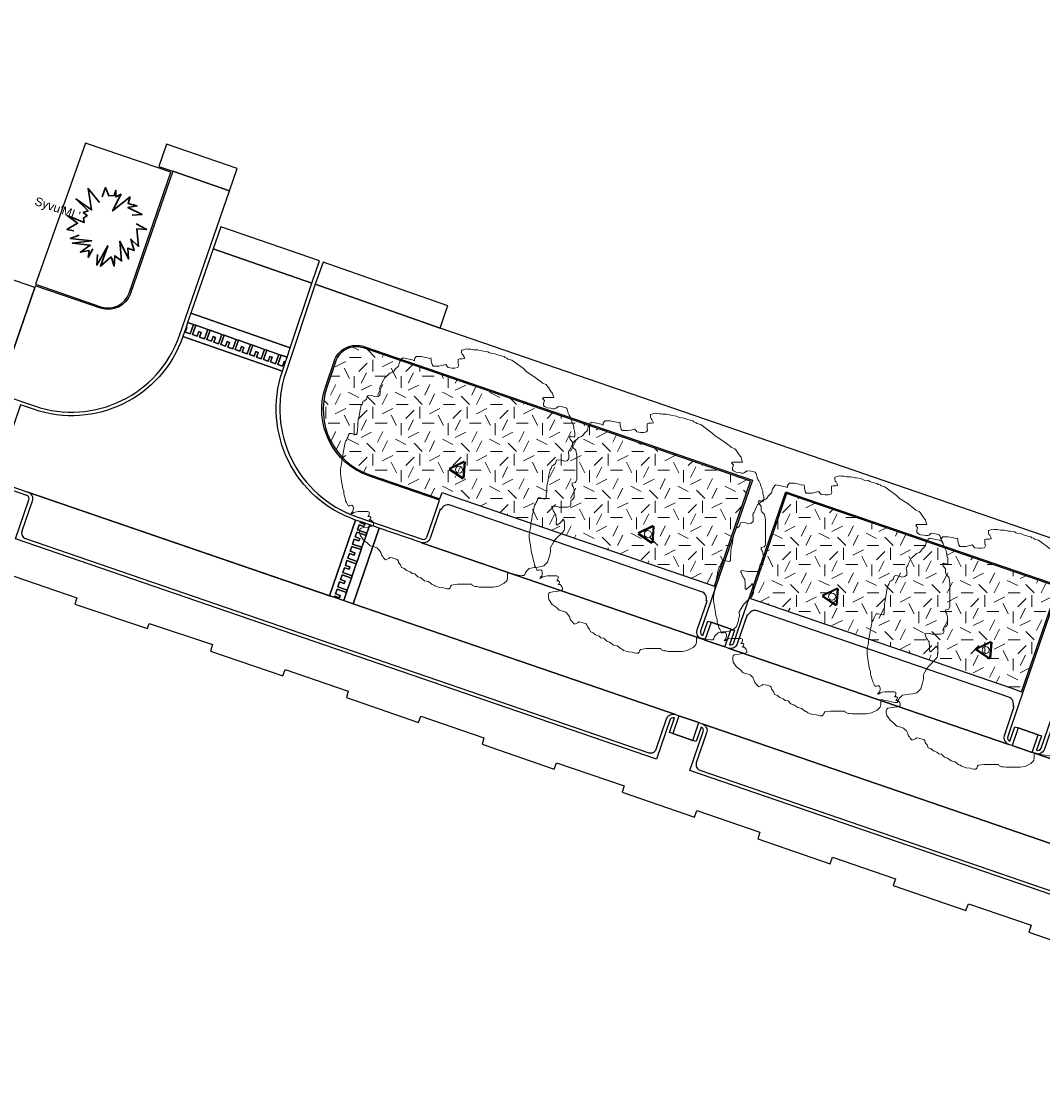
# Model space of a CAD drawing. Extents: x 131293 to 132236, y 397713 to 398701.
# Tile 18 of 63: x 131382 to 131425, y 398034 to 398078. Entities that reach past the tile are written whole.
import ezdxf
from ezdxf.enums import TextEntityAlignment as Align

# ---------------------------------------------------------------- set-up
doc = ezdxf.new("R2010")
doc.units = 0
for name, color, linetype, lineweight in [('B-boom @ 0.2', 7, 'Continuous', 18), ('N-GR-boombescherming @ 0.2', 2, 'Continuous', 25), ('N-GR-solitaire heester @ 0.2', 3, 'Continuous', 35), ('N-GR-solitaire heester soort', 3, 'Continuous', 35)]:
    doc.layers.add(name, color=color, linetype=linetype, lineweight=lineweight)
doc.layers.add('N-GR-open arcering gras', color=7, linetype='Continuous', lineweight=5, true_color=0x88bc76)
doc.layers.add('X-AL-contourlijnen', color=30, linetype='Continuous', plot=False)
doc.styles.add('CS Annotative', font='arial.ttf')
pattern_1 = [(0, (1e-11, 0), (2, 2), [0.5, -1.5]), (0, (1.1, 1.2), (2, 2), [0.5, -1.5]), (90, (0.2, 0.7), (-2, 2), [0.5, -1.5]), (90, (1, 1.4), (-2, 2), [0.5, -1.5]), (45, (0.4, 1.4), (0, 2), [0.5, -2.328427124]), (135, (1.1, 0), (-2, 0), [0.5, -2.328427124]), (26.5650512, (0.5, 0.6), (2, 8e-10), [0.5, -3.972135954]), (26.5650512, (1.4, 1.6), (2, 8e-10), [0.5, -3.972135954]), (63.43494882, (1.4, 0), (1e-10, 2), [0.5, -3.972135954]), (63.43494882, (0.5, 0.9), (1e-10, 2), [0.5, -3.972135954]), (63.43494882, (1.2, 0.4), (1e-10, 2), [0.5, -3.972135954]), (116.5650512, (1e-11, 1.1), (-8e-10, 2), [0.5, -3.972135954]), (153.43494882, (0.4, 0.3), (-2, 1e-10), [0.5, -3.972135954])]

# ---------------------------------------------------------------- blocks, each defined once
blk = doc.blocks.new('*U48')
blk.add_lwpolyline([(-21.81, 7.49), (-22.22, 7.5), (-22.84, 7.7), (-23.25, 7.7), (-23.45, 7.39), (-23.55, 7.09), (-23.76, 6.68), (-23.86, 6.37), (-24.07, 6.17), (-24.17, 5.76), (-24.27, 5.45), (-24.33, 5.09), (-24.38, 4.73), (-24.48, 4.32), (-24.58, 3.91), (-24.69, 3.09), (-24.79, 2.68), (-24.89, 2.27), (-24.9, 1.66), (-25, 1.04), (-25.1, 0.74), (-25.21, -0.08), (-25.21, -0.9), (-24.95, -2.44), (-24.7, -3.98), (-24.5, -4.59), (-24.45, -5), (-24.4, -5.41), (-24.19, -6.03), (-24.09, -6.64), (-23.89, -6.95), (-23.68, -7.36), (-23.58, -7.67), (-23.17, -7.67), (-22.76, -7.57), (-22.56, -7.77), (-22.45, -8.08), (-22.46, -8.49), (-22.56, -8.9), (-22.76, -9.1), (-22.97, -9.41), (-22.66, -9.31), (-22.35, -9.1), (-22.05, -9), (-21.43, -8.9), (-20.51, -8.9), (-20, -8.9), (-19.38, -8.9), (-19.07, -9.01), (-19.08, -9.42), (-19.18, -9.72), (-19.38, -9.93), (-18.97, -9.93), (-18.77, -10.13), (-18.87, -10.54), (-19.08, -10.75), (-18.67, -10.75), (-18.26, -11.16), (-18.16, -11.47), (-18.16, -11.88), (-18.77, -12.08), (-19.39, -12.18), (-20.21, -12.28), (-20.82, -12.39), (-21.03, -12.59), (-21.13, -12.9), (-21.13, -13.31), (-21.03, -13.92), (-20.32, -14.95), (-19.5, -15.56), (-18.88, -16.18), (-18.06, -16.39), (-17.45, -16.59), (-16.84, -17.21), (-16.63, -17.62), (-16.43, -18.23), (-16.22, -18.44), (-16.12, -18.59), (-16.02, -18.75), (-15.61, -19.16), (-14.89, -18.85), (-14.69, -18.65), (-14.23, -18.75), (-13.77, -18.85), (-13.15, -19.06), (-12.95, -19.27), (-12.85, -19.67), (-12.64, -19.98), (-12.44, -20.19), (-12.23, -20.8), (-11.62, -21.01), (-11.41, -21.21), (-11.11, -21.42), (-10.75, -21.57), (-10.39, -21.73), (-9.98, -22.04), (-9.37, -22.14), (-8.75, -22.76), (-8.14, -22.96), (-7.32, -23.58), (-6.5, -23.78), (-5.68, -24.4), (-5.37, -24.5), (-5.17, -24.71), (-4.15, -25.02), (-3.33, -25.12), (-2.92, -25.23), (-2.51, -25.33), (-2.1, -25.33), (-1.89, -25.12), (-1.79, -24.82), (-1.58, -24.51), (-0.35, -24.31), (2.72, -24.31), (2.82, -24.62), (3.44, -24.83), (3.85, -24.83), (4.26, -24.93), (7.33, -24.94), (8.36, -24.73), (9.59, -24.12), (10.2, -23.51), (10.31, -22.89), (10.31, -22.07), (10.51, -21.87), (11.13, -22.08), (11.74, -22.18), (12.56, -22.39), (13.38, -22.49), (13.79, -22.49), (13.99, -22.29), (14.1, -21.88), (14.3, -21.57), (14.92, -20.96), (15.94, -20.8), (16.35, -20.75), (17.17, -20.65), (17.99, -20.45), (18.82, -19.63), (19.23, -18.4), (19.33, -17.79), (19.43, -17.38), (19.44, -16.97), (19.33, -16.66), (20.05, -15.43), (20.46, -14.82), (22.11, -13.18), (22.31, -12.87), (22.41, -12.57), (22.42, -11.24), (22.32, -10.83), (22.11, -10.52), (21.91, -10.83), (21.39, -11.34), (21.08, -11.54), (20.88, -11.75), (20.67, -11.54), (20.68, -10.31), (20.58, -10), (20.58, -9.59), (20.37, -9.39), (20.27, -9.08), (20.06, -8.87), (19.86, -8.26), (19.66, -7.85), (19.96, -7.75), (20.78, -7.85), (21.19, -7.95), (23.04, -7.96), (23.65, -7.75), (23.76, -7.45), (23.76, -7.04), (23.76, -6.52), (24.07, -6.42), (24.27, -6.22), (24.48, -5.91), (24.48, -4.27), (24.28, -3.55), (24.07, -3.25), (24.07, -2.84), (24.69, -2.74), (24.89, -2.43), (25, -2.12), (25.01, 3), (24.8, 4.13), (24.19, 4.75), (24.09, 5.05), (24.09, 5.87), (23.78, 6.28), (23.58, 6.49), (23.47, 6.9), (23.68, 7.1), (24.4, 6.9), (24.6, 7.1), (24.6, 7.92), (24.55, 8.13), (24.5, 8.33), (24.4, 8.64), (24.4, 9.05), (24.3, 9.36), (24.2, 9.76), (23.99, 10.18), (23.89, 10.59), (23.69, 11), (23.59, 11.3), (23.38, 11.61), (23.18, 12.02), (22.97, 12.84), (22.77, 13.15), (21.95, 13.36), (21.03, 13.46), (20.62, 13.05), (20.31, 12.95), (19.9, 12.95), (19.49, 13.05), (18.77, 13.16), (18.47, 13.26), (18.16, 13.46), (17.96, 13.67), (17.96, 14.08), (18.16, 14.69), (17.75, 15.11), (17.96, 15.31), (20.11, 15.31), (19.91, 15.92), (19.8, 16.33), (19.6, 16.54), (18.99, 17.46), (18.68, 17.87), (18.48, 18.08), (17.76, 18.38), (17.55, 18.59), (15.92, 19.82), (14.28, 20.85), (13.67, 21.47), (11.21, 23.31), (10.39, 23.52), (10.19, 23.73), (9.78, 23.83), (9.57, 24.04), (9.16, 24.14), (8.75, 24.24), (8.45, 24.34), (8.04, 24.45), (7.63, 24.65), (6.81, 24.76), (6.5, 24.86), (6.09, 25.07), (5.17, 25.22), (4.86, 25.27), (3.94, 25.48), (3.53, 25.48), (3.12, 25.48), (2.81, 25.53), (2.5, 25.58), (1.89, 25.59), (1.58, 25.69), (1.28, 25.59), (0.87, 25.48), (0.56, 25.38), (0.56, 24.87), (0.66, 24.56), (0.86, 24.36), (1.07, 23.95), (1.17, 23.64), (0.76, 23.54), (0.45, 23.54), (0.15, 23.54), (-0.16, 23.44), (-0.16, 22.52), (-0.06, 22.11), (-0.27, 21.7), (-0.88, 21.6), (-1.5, 21.6), (-2.32, 21.7), (-2.52, 21.91), (-2.83, 22.32), (-3.65, 22.11), (-4.26, 22.01), (-5.49, 22.01), (-5.7, 22.32), (-5.9, 23.04), (-5.9, 23.45), (-6, 23.76), (-6.31, 23.65), (-6.67, 23.76), (-7.03, 23.86), (-8.05, 24.07), (-9.08, 24.07), (-9.28, 23.87), (-9.49, 23.56), (-9.49, 23.15), (-9.9, 23.35), (-10.92, 23.56), (-11.95, 23.77), (-12.25, 23.56), (-12.46, 23.15), (-12.66, 22.85), (-12.87, 22.03), (-13.49, 21.41), (-13.79, 21), (-14.1, 20.7), (-14.72, 20.49), (-15.13, 20.08), (-15.44, 19.88), (-15.64, 19.68), (-15.85, 19.47), (-16.05, 19.06), (-16.46, 18.24), (-16.57, 17.93), (-16.77, 17.63), (-16.88, 17.32), (-16.77, 16.81), (-16.77, 15.99), (-17.19, 15.58), (-17.8, 15.48), (-18.31, 15.68), (-19.13, 15.79), (-19.44, 15.69), (-19.65, 14.97), (-20.06, 14.66), (-20.36, 14.56), (-20.57, 13.95), (-20.78, 13.64), (-20.98, 12.82), (-21.09, 12.21), (-21.19, 11.39), (-21.4, 10.57), (-21.5, 9.75), (-21.5, 9.13), (-21.6, 8.52), (-21.61, 7.7), (-21.81, 7.49)])
at = {"lineweight": 18}
blk.add_circle((0, 0), 0.75, dxfattribs=at)
blk = doc.blocks.new('*U83')
blk.add_lwpolyline([(-21.81, 7.49), (-22.22, 7.5), (-22.84, 7.7), (-23.25, 7.7), (-23.45, 7.39), (-23.55, 7.09), (-23.76, 6.68), (-23.86, 6.37), (-24.07, 6.17), (-24.17, 5.76), (-24.27, 5.45), (-24.33, 5.09), (-24.38, 4.73), (-24.48, 4.32), (-24.58, 3.91), (-24.69, 3.09), (-24.79, 2.68), (-24.89, 2.27), (-24.9, 1.66), (-25, 1.04), (-25.1, 0.74), (-25.21, -0.08), (-25.21, -0.9), (-24.95, -2.44), (-24.7, -3.98), (-24.5, -4.59), (-24.45, -5), (-24.4, -5.41), (-24.19, -6.03), (-24.09, -6.64), (-23.89, -6.95), (-23.68, -7.36), (-23.58, -7.67), (-23.17, -7.67), (-22.76, -7.57), (-22.56, -7.77), (-22.45, -8.08), (-22.46, -8.49), (-22.56, -8.9), (-22.76, -9.1), (-22.97, -9.41), (-22.66, -9.31), (-22.35, -9.1), (-22.05, -9), (-21.43, -8.9), (-20.51, -8.9), (-20, -8.9), (-19.38, -8.9), (-19.07, -9.01), (-19.08, -9.42), (-19.18, -9.72), (-19.38, -9.93), (-18.97, -9.93), (-18.77, -10.13), (-18.87, -10.54), (-19.08, -10.75), (-18.67, -10.75), (-18.26, -11.16), (-18.16, -11.47), (-18.16, -11.88), (-18.77, -12.08), (-19.39, -12.18), (-20.21, -12.28), (-20.82, -12.39), (-21.03, -12.59), (-21.13, -12.9), (-21.13, -13.31), (-21.03, -13.92), (-20.32, -14.95), (-19.5, -15.56), (-18.88, -16.18), (-18.06, -16.39), (-17.45, -16.59), (-16.84, -17.21), (-16.63, -17.62), (-16.43, -18.23), (-16.22, -18.44), (-16.12, -18.59), (-16.02, -18.75), (-15.61, -19.16), (-14.89, -18.85), (-14.69, -18.65), (-14.23, -18.75), (-13.77, -18.85), (-13.15, -19.06), (-12.95, -19.27), (-12.85, -19.67), (-12.64, -19.98), (-12.44, -20.19), (-12.23, -20.8), (-11.62, -21.01), (-11.41, -21.21), (-11.11, -21.42), (-10.75, -21.57), (-10.39, -21.73), (-9.98, -22.04), (-9.37, -22.14), (-8.75, -22.76), (-8.14, -22.96), (-7.32, -23.58), (-6.5, -23.78), (-5.68, -24.4), (-5.37, -24.5), (-5.17, -24.71), (-4.15, -25.02), (-3.33, -25.12), (-2.92, -25.23), (-2.51, -25.33), (-2.1, -25.33), (-1.89, -25.12), (-1.79, -24.82), (-1.58, -24.51), (-0.35, -24.31), (2.72, -24.31), (2.82, -24.62), (3.44, -24.83), (3.85, -24.83), (4.26, -24.93), (7.33, -24.94), (8.36, -24.73), (9.59, -24.12), (10.2, -23.51), (10.31, -22.89), (10.31, -22.07), (10.51, -21.87), (11.13, -22.08), (11.74, -22.18), (12.56, -22.39), (13.38, -22.49), (13.79, -22.49), (13.99, -22.29), (14.1, -21.88), (14.3, -21.57), (14.92, -20.96), (15.94, -20.8), (16.35, -20.75), (17.17, -20.65), (17.99, -20.45), (18.82, -19.63), (19.23, -18.4), (19.33, -17.79), (19.43, -17.38), (19.44, -16.97), (19.33, -16.66), (20.05, -15.43), (20.46, -14.82), (22.11, -13.18), (22.31, -12.87), (22.41, -12.57), (22.42, -11.24), (22.32, -10.83), (22.11, -10.52), (21.91, -10.83), (21.39, -11.34), (21.08, -11.54), (20.88, -11.75), (20.67, -11.54), (20.68, -10.31), (20.58, -10), (20.58, -9.59), (20.37, -9.39), (20.27, -9.08), (20.06, -8.87), (19.86, -8.26), (19.66, -7.85), (19.96, -7.75), (20.78, -7.85), (21.19, -7.95), (23.04, -7.96), (23.65, -7.75), (23.76, -7.45), (23.76, -7.04), (23.76, -6.52), (24.07, -6.42), (24.27, -6.22), (24.48, -5.91), (24.48, -4.27), (24.28, -3.55), (24.07, -3.25), (24.07, -2.84), (24.69, -2.74), (24.89, -2.43), (25, -2.12), (25.01, 3), (24.8, 4.13), (24.19, 4.75), (24.09, 5.05), (24.09, 5.87), (23.78, 6.28), (23.58, 6.49), (23.47, 6.9), (23.68, 7.1), (24.4, 6.9), (24.6, 7.1), (24.6, 7.92), (24.55, 8.13), (24.5, 8.33), (24.4, 8.64), (24.4, 9.05), (24.3, 9.36), (24.2, 9.76), (23.99, 10.18), (23.89, 10.59), (23.69, 11), (23.59, 11.3), (23.38, 11.61), (23.18, 12.02), (22.97, 12.84), (22.77, 13.15), (21.95, 13.36), (21.03, 13.46), (20.62, 13.05), (20.31, 12.95), (19.9, 12.95), (19.49, 13.05), (18.77, 13.16), (18.47, 13.26), (18.16, 13.46), (17.96, 13.67), (17.96, 14.08), (18.16, 14.69), (17.75, 15.11), (17.96, 15.31), (20.11, 15.31), (19.91, 15.92), (19.8, 16.33), (19.6, 16.54), (18.99, 17.46), (18.68, 17.87), (18.48, 18.08), (17.76, 18.38), (17.55, 18.59), (15.92, 19.82), (14.28, 20.85), (13.67, 21.47), (11.21, 23.31), (10.39, 23.52), (10.19, 23.73), (9.78, 23.83), (9.57, 24.04), (9.16, 24.14), (8.75, 24.24), (8.45, 24.34), (8.04, 24.45), (7.63, 24.65), (6.81, 24.76), (6.5, 24.86), (6.09, 25.07), (5.17, 25.22), (4.86, 25.27), (3.94, 25.48), (3.53, 25.48), (3.12, 25.48), (2.81, 25.53), (2.5, 25.58), (1.89, 25.59), (1.58, 25.69), (1.28, 25.59), (0.87, 25.48), (0.56, 25.38), (0.56, 24.87), (0.66, 24.56), (0.86, 24.36), (1.07, 23.95), (1.17, 23.64), (0.76, 23.54), (0.45, 23.54), (0.15, 23.54), (-0.16, 23.44), (-0.16, 22.52), (-0.06, 22.11), (-0.27, 21.7), (-0.88, 21.6), (-1.5, 21.6), (-2.32, 21.7), (-2.52, 21.91), (-2.83, 22.32), (-3.65, 22.11), (-4.26, 22.01), (-5.49, 22.01), (-5.7, 22.32), (-5.9, 23.04), (-5.9, 23.45), (-6, 23.76), (-6.31, 23.65), (-6.67, 23.76), (-7.03, 23.86), (-8.05, 24.07), (-9.08, 24.07), (-9.28, 23.87), (-9.49, 23.56), (-9.49, 23.15), (-9.9, 23.35), (-10.92, 23.56), (-11.95, 23.77), (-12.25, 23.56), (-12.46, 23.15), (-12.66, 22.85), (-12.87, 22.03), (-13.49, 21.41), (-13.79, 21), (-14.1, 20.7), (-14.72, 20.49), (-15.13, 20.08), (-15.44, 19.88), (-15.64, 19.68), (-15.85, 19.47), (-16.05, 19.06), (-16.46, 18.24), (-16.57, 17.93), (-16.77, 17.63), (-16.88, 17.32), (-16.77, 16.81), (-16.77, 15.99), (-17.19, 15.58), (-17.8, 15.48), (-18.31, 15.68), (-19.13, 15.79), (-19.44, 15.69), (-19.65, 14.97), (-20.06, 14.66), (-20.36, 14.56), (-20.57, 13.95), (-20.78, 13.64), (-20.98, 12.82), (-21.09, 12.21), (-21.19, 11.39), (-21.4, 10.57), (-21.5, 9.75), (-21.5, 9.13), (-21.6, 8.52), (-21.61, 7.7), (-21.81, 7.49)])
at = {"lineweight": 18}
blk.add_circle((0, 0), 0.75, dxfattribs=at)
blk = doc.blocks.new('*U84')
blk.add_lwpolyline([(-21.81, 7.49), (-22.22, 7.5), (-22.84, 7.7), (-23.25, 7.7), (-23.45, 7.39), (-23.55, 7.09), (-23.76, 6.68), (-23.86, 6.37), (-24.07, 6.17), (-24.17, 5.76), (-24.27, 5.45), (-24.33, 5.09), (-24.38, 4.73), (-24.48, 4.32), (-24.58, 3.91), (-24.69, 3.09), (-24.79, 2.68), (-24.89, 2.27), (-24.9, 1.66), (-25, 1.04), (-25.1, 0.74), (-25.21, -0.08), (-25.21, -0.9), (-24.95, -2.44), (-24.7, -3.98), (-24.5, -4.59), (-24.45, -5), (-24.4, -5.41), (-24.19, -6.03), (-24.09, -6.64), (-23.89, -6.95), (-23.68, -7.36), (-23.58, -7.67), (-23.17, -7.67), (-22.76, -7.57), (-22.56, -7.77), (-22.45, -8.08), (-22.46, -8.49), (-22.56, -8.9), (-22.76, -9.1), (-22.97, -9.41), (-22.66, -9.31), (-22.35, -9.1), (-22.05, -9), (-21.43, -8.9), (-20.51, -8.9), (-20, -8.9), (-19.38, -8.9), (-19.07, -9.01), (-19.08, -9.42), (-19.18, -9.72), (-19.38, -9.93), (-18.97, -9.93), (-18.77, -10.13), (-18.87, -10.54), (-19.08, -10.75), (-18.67, -10.75), (-18.26, -11.16), (-18.16, -11.47), (-18.16, -11.88), (-18.77, -12.08), (-19.39, -12.18), (-20.21, -12.28), (-20.82, -12.39), (-21.03, -12.59), (-21.13, -12.9), (-21.13, -13.31), (-21.03, -13.92), (-20.32, -14.95), (-19.5, -15.56), (-18.88, -16.18), (-18.06, -16.39), (-17.45, -16.59), (-16.84, -17.21), (-16.63, -17.62), (-16.43, -18.23), (-16.22, -18.44), (-16.12, -18.59), (-16.02, -18.75), (-15.61, -19.16), (-14.89, -18.85), (-14.69, -18.65), (-14.23, -18.75), (-13.77, -18.85), (-13.15, -19.06), (-12.95, -19.27), (-12.85, -19.67), (-12.64, -19.98), (-12.44, -20.19), (-12.23, -20.8), (-11.62, -21.01), (-11.41, -21.21), (-11.11, -21.42), (-10.75, -21.57), (-10.39, -21.73), (-9.98, -22.04), (-9.37, -22.14), (-8.75, -22.76), (-8.14, -22.96), (-7.32, -23.58), (-6.5, -23.78), (-5.68, -24.4), (-5.37, -24.5), (-5.17, -24.71), (-4.15, -25.02), (-3.33, -25.12), (-2.92, -25.23), (-2.51, -25.33), (-2.1, -25.33), (-1.89, -25.12), (-1.79, -24.82), (-1.58, -24.51), (-0.35, -24.31), (2.72, -24.31), (2.82, -24.62), (3.44, -24.83), (3.85, -24.83), (4.26, -24.93), (7.33, -24.94), (8.36, -24.73), (9.59, -24.12), (10.2, -23.51), (10.31, -22.89), (10.31, -22.07), (10.51, -21.87), (11.13, -22.08), (11.74, -22.18), (12.56, -22.39), (13.38, -22.49), (13.79, -22.49), (13.99, -22.29), (14.1, -21.88), (14.3, -21.57), (14.92, -20.96), (15.94, -20.8), (16.35, -20.75), (17.17, -20.65), (17.99, -20.45), (18.82, -19.63), (19.23, -18.4), (19.33, -17.79), (19.43, -17.38), (19.44, -16.97), (19.33, -16.66), (20.05, -15.43), (20.46, -14.82), (22.11, -13.18), (22.31, -12.87), (22.41, -12.57), (22.42, -11.24), (22.32, -10.83), (22.11, -10.52), (21.91, -10.83), (21.39, -11.34), (21.08, -11.54), (20.88, -11.75), (20.67, -11.54), (20.68, -10.31), (20.58, -10), (20.58, -9.59), (20.37, -9.39), (20.27, -9.08), (20.06, -8.87), (19.86, -8.26), (19.66, -7.85), (19.96, -7.75), (20.78, -7.85), (21.19, -7.95), (23.04, -7.96), (23.65, -7.75), (23.76, -7.45), (23.76, -7.04), (23.76, -6.52), (24.07, -6.42), (24.27, -6.22), (24.48, -5.91), (24.48, -4.27), (24.28, -3.55), (24.07, -3.25), (24.07, -2.84), (24.69, -2.74), (24.89, -2.43), (25, -2.12), (25.01, 3), (24.8, 4.13), (24.19, 4.75), (24.09, 5.05), (24.09, 5.87), (23.78, 6.28), (23.58, 6.49), (23.47, 6.9), (23.68, 7.1), (24.4, 6.9), (24.6, 7.1), (24.6, 7.92), (24.55, 8.13), (24.5, 8.33), (24.4, 8.64), (24.4, 9.05), (24.3, 9.36), (24.2, 9.76), (23.99, 10.18), (23.89, 10.59), (23.69, 11), (23.59, 11.3), (23.38, 11.61), (23.18, 12.02), (22.97, 12.84), (22.77, 13.15), (21.95, 13.36), (21.03, 13.46), (20.62, 13.05), (20.31, 12.95), (19.9, 12.95), (19.49, 13.05), (18.77, 13.16), (18.47, 13.26), (18.16, 13.46), (17.96, 13.67), (17.96, 14.08), (18.16, 14.69), (17.75, 15.11), (17.96, 15.31), (20.11, 15.31), (19.91, 15.92), (19.8, 16.33), (19.6, 16.54), (18.99, 17.46), (18.68, 17.87), (18.48, 18.08), (17.76, 18.38), (17.55, 18.59), (15.92, 19.82), (14.28, 20.85), (13.67, 21.47), (11.21, 23.31), (10.39, 23.52), (10.19, 23.73), (9.78, 23.83), (9.57, 24.04), (9.16, 24.14), (8.75, 24.24), (8.45, 24.34), (8.04, 24.45), (7.63, 24.65), (6.81, 24.76), (6.5, 24.86), (6.09, 25.07), (5.17, 25.22), (4.86, 25.27), (3.94, 25.48), (3.53, 25.48), (3.12, 25.48), (2.81, 25.53), (2.5, 25.58), (1.89, 25.59), (1.58, 25.69), (1.28, 25.59), (0.87, 25.48), (0.56, 25.38), (0.56, 24.87), (0.66, 24.56), (0.86, 24.36), (1.07, 23.95), (1.17, 23.64), (0.76, 23.54), (0.45, 23.54), (0.15, 23.54), (-0.16, 23.44), (-0.16, 22.52), (-0.06, 22.11), (-0.27, 21.7), (-0.88, 21.6), (-1.5, 21.6), (-2.32, 21.7), (-2.52, 21.91), (-2.83, 22.32), (-3.65, 22.11), (-4.26, 22.01), (-5.49, 22.01), (-5.7, 22.32), (-5.9, 23.04), (-5.9, 23.45), (-6, 23.76), (-6.31, 23.65), (-6.67, 23.76), (-7.03, 23.86), (-8.05, 24.07), (-9.08, 24.07), (-9.28, 23.87), (-9.49, 23.56), (-9.49, 23.15), (-9.9, 23.35), (-10.92, 23.56), (-11.95, 23.77), (-12.25, 23.56), (-12.46, 23.15), (-12.66, 22.85), (-12.87, 22.03), (-13.49, 21.41), (-13.79, 21), (-14.1, 20.7), (-14.72, 20.49), (-15.13, 20.08), (-15.44, 19.88), (-15.64, 19.68), (-15.85, 19.47), (-16.05, 19.06), (-16.46, 18.24), (-16.57, 17.93), (-16.77, 17.63), (-16.88, 17.32), (-16.77, 16.81), (-16.77, 15.99), (-17.19, 15.58), (-17.8, 15.48), (-18.31, 15.68), (-19.13, 15.79), (-19.44, 15.69), (-19.65, 14.97), (-20.06, 14.66), (-20.36, 14.56), (-20.57, 13.95), (-20.78, 13.64), (-20.98, 12.82), (-21.09, 12.21), (-21.19, 11.39), (-21.4, 10.57), (-21.5, 9.75), (-21.5, 9.13), (-21.6, 8.52), (-21.61, 7.7), (-21.81, 7.49)])
at = {"lineweight": 18}
blk.add_circle((0, 0), 0.75, dxfattribs=at)
blk = doc.blocks.new('*U85')
blk.add_lwpolyline([(-21.81, 7.49), (-22.22, 7.5), (-22.84, 7.7), (-23.25, 7.7), (-23.45, 7.39), (-23.55, 7.09), (-23.76, 6.68), (-23.86, 6.37), (-24.07, 6.17), (-24.17, 5.76), (-24.27, 5.45), (-24.33, 5.09), (-24.38, 4.73), (-24.48, 4.32), (-24.58, 3.91), (-24.69, 3.09), (-24.79, 2.68), (-24.89, 2.27), (-24.9, 1.66), (-25, 1.04), (-25.1, 0.74), (-25.21, -0.08), (-25.21, -0.9), (-24.95, -2.44), (-24.7, -3.98), (-24.5, -4.59), (-24.45, -5), (-24.4, -5.41), (-24.19, -6.03), (-24.09, -6.64), (-23.89, -6.95), (-23.68, -7.36), (-23.58, -7.67), (-23.17, -7.67), (-22.76, -7.57), (-22.56, -7.77), (-22.45, -8.08), (-22.46, -8.49), (-22.56, -8.9), (-22.76, -9.1), (-22.97, -9.41), (-22.66, -9.31), (-22.35, -9.1), (-22.05, -9), (-21.43, -8.9), (-20.51, -8.9), (-20, -8.9), (-19.38, -8.9), (-19.07, -9.01), (-19.08, -9.42), (-19.18, -9.72), (-19.38, -9.93), (-18.97, -9.93), (-18.77, -10.13), (-18.87, -10.54), (-19.08, -10.75), (-18.67, -10.75), (-18.26, -11.16), (-18.16, -11.47), (-18.16, -11.88), (-18.77, -12.08), (-19.39, -12.18), (-20.21, -12.28), (-20.82, -12.39), (-21.03, -12.59), (-21.13, -12.9), (-21.13, -13.31), (-21.03, -13.92), (-20.32, -14.95), (-19.5, -15.56), (-18.88, -16.18), (-18.06, -16.39), (-17.45, -16.59), (-16.84, -17.21), (-16.63, -17.62), (-16.43, -18.23), (-16.22, -18.44), (-16.12, -18.59), (-16.02, -18.75), (-15.61, -19.16), (-14.89, -18.85), (-14.69, -18.65), (-14.23, -18.75), (-13.77, -18.85), (-13.15, -19.06), (-12.95, -19.27), (-12.85, -19.67), (-12.64, -19.98), (-12.44, -20.19), (-12.23, -20.8), (-11.62, -21.01), (-11.41, -21.21), (-11.11, -21.42), (-10.75, -21.57), (-10.39, -21.73), (-9.98, -22.04), (-9.37, -22.14), (-8.75, -22.76), (-8.14, -22.96), (-7.32, -23.58), (-6.5, -23.78), (-5.68, -24.4), (-5.37, -24.5), (-5.17, -24.71), (-4.15, -25.02), (-3.33, -25.12), (-2.92, -25.23), (-2.51, -25.33), (-2.1, -25.33), (-1.89, -25.12), (-1.79, -24.82), (-1.58, -24.51), (-0.35, -24.31), (2.72, -24.31), (2.82, -24.62), (3.44, -24.83), (3.85, -24.83), (4.26, -24.93), (7.33, -24.94), (8.36, -24.73), (9.59, -24.12), (10.2, -23.51), (10.31, -22.89), (10.31, -22.07), (10.51, -21.87), (11.13, -22.08), (11.74, -22.18), (12.56, -22.39), (13.38, -22.49), (13.79, -22.49), (13.99, -22.29), (14.1, -21.88), (14.3, -21.57), (14.92, -20.96), (15.94, -20.8), (16.35, -20.75), (17.17, -20.65), (17.99, -20.45), (18.82, -19.63), (19.23, -18.4), (19.33, -17.79), (19.43, -17.38), (19.44, -16.97), (19.33, -16.66), (20.05, -15.43), (20.46, -14.82), (22.11, -13.18), (22.31, -12.87), (22.41, -12.57), (22.42, -11.24), (22.32, -10.83), (22.11, -10.52), (21.91, -10.83), (21.39, -11.34), (21.08, -11.54), (20.88, -11.75), (20.67, -11.54), (20.68, -10.31), (20.58, -10), (20.58, -9.59), (20.37, -9.39), (20.27, -9.08), (20.06, -8.87), (19.86, -8.26), (19.66, -7.85), (19.96, -7.75), (20.78, -7.85), (21.19, -7.95), (23.04, -7.96), (23.65, -7.75), (23.76, -7.45), (23.76, -7.04), (23.76, -6.52), (24.07, -6.42), (24.27, -6.22), (24.48, -5.91), (24.48, -4.27), (24.28, -3.55), (24.07, -3.25), (24.07, -2.84), (24.69, -2.74), (24.89, -2.43), (25, -2.12), (25.01, 3), (24.8, 4.13), (24.19, 4.75), (24.09, 5.05), (24.09, 5.87), (23.78, 6.28), (23.58, 6.49), (23.47, 6.9), (23.68, 7.1), (24.4, 6.9), (24.6, 7.1), (24.6, 7.92), (24.55, 8.13), (24.5, 8.33), (24.4, 8.64), (24.4, 9.05), (24.3, 9.36), (24.2, 9.76), (23.99, 10.18), (23.89, 10.59), (23.69, 11), (23.59, 11.3), (23.38, 11.61), (23.18, 12.02), (22.97, 12.84), (22.77, 13.15), (21.95, 13.36), (21.03, 13.46), (20.62, 13.05), (20.31, 12.95), (19.9, 12.95), (19.49, 13.05), (18.77, 13.16), (18.47, 13.26), (18.16, 13.46), (17.96, 13.67), (17.96, 14.08), (18.16, 14.69), (17.75, 15.11), (17.96, 15.31), (20.11, 15.31), (19.91, 15.92), (19.8, 16.33), (19.6, 16.54), (18.99, 17.46), (18.68, 17.87), (18.48, 18.08), (17.76, 18.38), (17.55, 18.59), (15.92, 19.82), (14.28, 20.85), (13.67, 21.47), (11.21, 23.31), (10.39, 23.52), (10.19, 23.73), (9.78, 23.83), (9.57, 24.04), (9.16, 24.14), (8.75, 24.24), (8.45, 24.34), (8.04, 24.45), (7.63, 24.65), (6.81, 24.76), (6.5, 24.86), (6.09, 25.07), (5.17, 25.22), (4.86, 25.27), (3.94, 25.48), (3.53, 25.48), (3.12, 25.48), (2.81, 25.53), (2.5, 25.58), (1.89, 25.59), (1.58, 25.69), (1.28, 25.59), (0.87, 25.48), (0.56, 25.38), (0.56, 24.87), (0.66, 24.56), (0.86, 24.36), (1.07, 23.95), (1.17, 23.64), (0.76, 23.54), (0.45, 23.54), (0.15, 23.54), (-0.16, 23.44), (-0.16, 22.52), (-0.06, 22.11), (-0.27, 21.7), (-0.88, 21.6), (-1.5, 21.6), (-2.32, 21.7), (-2.52, 21.91), (-2.83, 22.32), (-3.65, 22.11), (-4.26, 22.01), (-5.49, 22.01), (-5.7, 22.32), (-5.9, 23.04), (-5.9, 23.45), (-6, 23.76), (-6.31, 23.65), (-6.67, 23.76), (-7.03, 23.86), (-8.05, 24.07), (-9.08, 24.07), (-9.28, 23.87), (-9.49, 23.56), (-9.49, 23.15), (-9.9, 23.35), (-10.92, 23.56), (-11.95, 23.77), (-12.25, 23.56), (-12.46, 23.15), (-12.66, 22.85), (-12.87, 22.03), (-13.49, 21.41), (-13.79, 21), (-14.1, 20.7), (-14.72, 20.49), (-15.13, 20.08), (-15.44, 19.88), (-15.64, 19.68), (-15.85, 19.47), (-16.05, 19.06), (-16.46, 18.24), (-16.57, 17.93), (-16.77, 17.63), (-16.88, 17.32), (-16.77, 16.81), (-16.77, 15.99), (-17.19, 15.58), (-17.8, 15.48), (-18.31, 15.68), (-19.13, 15.79), (-19.44, 15.69), (-19.65, 14.97), (-20.06, 14.66), (-20.36, 14.56), (-20.57, 13.95), (-20.78, 13.64), (-20.98, 12.82), (-21.09, 12.21), (-21.19, 11.39), (-21.4, 10.57), (-21.5, 9.75), (-21.5, 9.13), (-21.6, 8.52), (-21.61, 7.7), (-21.81, 7.49)])
at = {"lineweight": 18}
blk.add_circle((0, 0), 0.75, dxfattribs=at)
blk = doc.blocks.new('CS Boombescherming')
at = {"lineweight": 5}
for p, q in [((-2.11, 0.34), (1.07, 1.88)), ((1.09, -1.84), (1.36, 1.68)), ((-2.14, 0), (0.78, -1.99))]:
    blk.add_line(p, q, dxfattribs=at)
at = {"lineweight": 35}
for p, q in [((-2.03, 0.16), (1.16, 1.7)), ((-2.03, 0.16), (0.9, -1.83)), ((0.9, -1.83), (1.16, 1.7))]:
    blk.add_line(p, q, dxfattribs=at)
blk = doc.blocks.new('*U174')
at = {"ltscale": 0.5, "flags": 128}
for points in [[(-2.35, 5.41), (-2.35, 7.45), (-1.1, 6.04), (-0.02, 6.5), (-0.02, 7.63), (0.38, 6.31), (1.28, 7.21), (1.18, 6.63), (0.7, 3.28), (3.27, 7.29), (3.32, 5.81), (5.24, 5.95), (3.55, 5), (6.88, 4.58), (4.92, 3.79)], [(-2.5, 4.09), (-5.77, 6.1), (-3.57, 2.02), (-7.47, 3.15), (-4.2, 1.58), (-5.08, 0.95), (-4.07, 0.63), (-4.64, -0.18), (-4.2, -1.06), (-8.1, -0.81), (-5.46, -1.63), (-7.16, -3.64), (-5.71, -3.39)], [(6.36, 2.27), (8.87, 1.89), (6.8, 1.32), (8.37, -2.07), (6.36, -1.13), (7.81, -3.2), (6.36, -3.14), (7.24, -5.27), (4.29, -2.32), (5.98, -6.15), (4.29, -5.59), (4.85, -7.72), (3.59, -6.09), (2.09, -8.67), (2.15, -4.08), (1.27, -8.73), (0.7, -6.53)], [(-0.65, -5.69), (-0.96, -7.74), (-1.27, -6.28), (-2.89, -7.26), (-1.39, -5.16), (-5.12, -5.98), (-1.45, -4.17), (-5.87, -5.22), (-4.35, -3.95)]]:
    blk.add_lwpolyline(points, dxfattribs=at)
at = {"layer": 'N-GR-solitaire heester soort', "style": 'CS Annotative'}
blk.add_attdef('SOORT', text='', height=1.8, dxfattribs=at).set_placement((-11.59, 0), align=Align.MIDDLE_LEFT)

msp = doc.modelspace()

# ---------------------------------------------------------------- hatches: boundary and pattern name
at = {"layer": 'N-GR-open arcering gras'}
h = msp.add_hatch(dxfattribs=at)
h.set_pattern_fill('CS-GRAS', color=256, scale=0.2)
h.set_pattern_definition(pattern_1)
edge = h.paths.add_edge_path()
edge.add_line((131413.05, 398058.745), (131396.603, 398064.401))
edge.add_arc((131396.297, 398063.512), 0.94, 71.0199, 161.4431)
edge.add_line((131395.406, 398063.812), (131395.041, 398062.722))
edge.add_arc((131397.828, 398061.787), 2.94, 161.4431, 251.0337)
edge.add_line((131396.872, 398059.006), (131399.846, 398057.984))
edge.add_line((131399.846, 398057.984), (131399.94, 398058.258))
edge.add_line((131399.94, 398058.258), (131400.413, 398058.096))
edge.add_line((131400.413, 398058.096), (131411.1, 398054.423))
edge.add_line((131411.1, 398054.423), (131411.516, 398054.28))
edge.add_line((131411.516, 398054.28), (131413.05, 398058.745))
h = msp.add_hatch(dxfattribs=at)
h.set_pattern_fill('CS-GRAS', color=256, scale=0.2)
h.set_pattern_definition(pattern_1)
h.paths.add_polyline_path([(131414.582, 398058.218), (131413.048, 398053.754), (131413.464, 398053.611), (131424.151, 398049.938), (131424.567, 398049.795), (131426.1, 398054.256)])

# ---------------------------------------------------------------- linework, layer by layer
at = {"layer": 'X-AL-contourlijnen', "flags": 128}
for points in [[(131351.882, 398077.549), (131351.863, 398077.492), (131349.535, 398078.293), (131348.95, 398076.591), (131348.148, 398074.261), (131381.23, 398062.891), (131382.631, 398066.965), (131368.411, 398071.867), (131366.543, 398072.503)], [(131388.225, 398073.063), (131387.9, 398072.117), (131388.498, 398071.911), (131390.907, 398071.077), (131391.234, 398072.022)], [(131390.539, 398069.554), (131390.212, 398068.609), (131394.412, 398067.155), (131394.739, 398068.1)], [(131394.412, 398067.155), (131390.212, 398068.609), (131389.268, 398065.882), (131393.488, 398064.404)], [(131394.884, 398068.05), (131394.554, 398067.106), (131399.856, 398065.25), (131400.1, 398065.96), (131400.182, 398066.195)], [(131389.268, 398065.882), (131389.13, 398065.485), (131389.378, 398065.398), (131389.477, 398065.364), (131389.982, 398065.187), (131390.081, 398065.152), (131390.586, 398064.975), (131390.685, 398064.941), (131391.19, 398064.764), (131391.289, 398064.729), (131391.794, 398064.552), (131391.893, 398064.518), (131392.398, 398064.341), (131392.497, 398064.306), (131393.002, 398064.129), (131393.101, 398064.095), (131393.355, 398064.006), (131393.488, 398064.404)], [(131392.497, 398064.306), (131392.398, 398064.341), (131392.259, 398063.945), (131392.051, 398064.017), (131392.121, 398064.215), (131392.022, 398064.25), (131391.952, 398064.052), (131391.754, 398064.121), (131391.893, 398064.518), (131391.794, 398064.552), (131391.655, 398064.156), (131391.447, 398064.229), (131391.517, 398064.427), (131391.418, 398064.462), (131391.348, 398064.263), (131391.15, 398064.333), (131391.289, 398064.729), (131391.19, 398064.764), (131391.051, 398064.368), (131390.843, 398064.44), (131390.913, 398064.638), (131390.814, 398064.673), (131390.744, 398064.475), (131390.546, 398064.544), (131390.685, 398064.941), (131390.586, 398064.975), (131390.447, 398064.579), (131390.239, 398064.652), (131390.309, 398064.85), (131390.21, 398064.885), (131390.14, 398064.686), (131389.942, 398064.756), (131390.081, 398065.152), (131389.982, 398065.187), (131389.843, 398064.791), (131389.635, 398064.863), (131389.705, 398065.061), (131389.606, 398065.096), (131389.536, 398064.898), (131389.338, 398064.967), (131389.477, 398065.364), (131389.378, 398065.398), (131389.239, 398065.002), (131389.031, 398065.075), (131389.101, 398065.273), (131389.062, 398065.286), (131388.924, 398064.89), (131393.154, 398063.409), (131393.288, 398063.807), (131393.23, 398063.827), (131393.16, 398063.629), (131392.962, 398063.698), (131393.101, 398064.095), (131393.002, 398064.129), (131392.863, 398063.733), (131392.655, 398063.806), (131392.725, 398064.004), (131392.626, 398064.039), (131392.556, 398063.84), (131392.358, 398063.91)], [(131389.378, 398065.398), (131389.13, 398065.485), (131389.062, 398065.286), (131389.101, 398065.273), (131389.031, 398065.075), (131389.239, 398065.002)], [(131389.338, 398064.967), (131389.536, 398064.898), (131389.606, 398065.096), (131389.705, 398065.061), (131389.635, 398064.863), (131389.843, 398064.791), (131389.982, 398065.187), (131389.477, 398065.364)], [(131389.942, 398064.756), (131390.14, 398064.686), (131390.21, 398064.885), (131390.309, 398064.85), (131390.239, 398064.652), (131390.447, 398064.579), (131390.586, 398064.975), (131390.081, 398065.152)], [(131390.546, 398064.544), (131390.744, 398064.475), (131390.814, 398064.673), (131390.913, 398064.638), (131390.843, 398064.44), (131391.051, 398064.368), (131391.19, 398064.764), (131390.685, 398064.941)], [(131391.15, 398064.333), (131391.348, 398064.263), (131391.418, 398064.462), (131391.517, 398064.427), (131391.447, 398064.229), (131391.655, 398064.156), (131391.794, 398064.552), (131391.289, 398064.729)], [(131391.754, 398064.121), (131391.952, 398064.052), (131392.022, 398064.25), (131392.121, 398064.215), (131392.051, 398064.017), (131392.259, 398063.945), (131392.398, 398064.341), (131391.893, 398064.518)], [(131392.358, 398063.91), (131392.556, 398063.84), (131392.626, 398064.039), (131392.725, 398064.004), (131392.655, 398063.806), (131392.863, 398063.733), (131393.002, 398064.129), (131392.497, 398064.306)], [(131393.355, 398064.006), (131393.101, 398064.095), (131392.962, 398063.698), (131393.16, 398063.629), (131393.23, 398063.827), (131393.288, 398063.807)], [(131414.582, 398058.218), (131413.048, 398053.754), (131413.464, 398053.611), (131424.151, 398049.938), (131424.567, 398049.795), (131426.1, 398054.256)], [(131395.898, 398055.363), (131396.295, 398055.226), (131396.329, 398055.326), (131395.932, 398055.462), (131396.003, 398055.67), (131396.202, 398055.602), (131396.236, 398055.701), (131396.038, 398055.769), (131396.106, 398055.968), (131396.503, 398055.831), (131396.537, 398055.931), (131396.14, 398056.067), (131396.211, 398056.275), (131396.41, 398056.207), (131396.444, 398056.306), (131396.246, 398056.375), (131396.314, 398056.573), (131396.711, 398056.437), (131396.745, 398056.536), (131396.348, 398056.673), (131396.419, 398056.881), (131396.618, 398056.812), (131396.652, 398056.912), (131396.454, 398056.98), (131396.467, 398057.02), (131396.269, 398057.088), (131395.164, 398053.873), (131395.362, 398053.805), (131395.379, 398053.854), (131395.578, 398053.786), (131395.612, 398053.885), (131395.414, 398053.954), (131395.482, 398054.152), (131395.879, 398054.016), (131395.913, 398054.115), (131395.516, 398054.252), (131395.587, 398054.46), (131395.786, 398054.391), (131395.82, 398054.491), (131395.622, 398054.559), (131395.69, 398054.757), (131396.087, 398054.621), (131396.121, 398054.72), (131395.724, 398054.857), (131395.795, 398055.065), (131395.994, 398054.997), (131396.028, 398055.096), (131395.83, 398055.164)], [(131397.262, 398056.747), (131396.865, 398056.884), (131396.745, 398056.536), (131396.711, 398056.437), (131396.537, 398055.931), (131396.503, 398055.831), (131396.329, 398055.326), (131396.295, 398055.226), (131396.121, 398054.72), (131396.087, 398054.621), (131395.913, 398054.115), (131395.879, 398054.016), (131395.76, 398053.668), (131396.157, 398053.532)], [(131396.865, 398056.884), (131396.467, 398057.02), (131396.454, 398056.98), (131396.652, 398056.912), (131396.618, 398056.812), (131396.419, 398056.881), (131396.348, 398056.673), (131396.745, 398056.536)], [(131396.314, 398056.573), (131396.246, 398056.375), (131396.444, 398056.306), (131396.41, 398056.207), (131396.211, 398056.275), (131396.14, 398056.067), (131396.537, 398055.931), (131396.711, 398056.437)], [(131396.106, 398055.968), (131396.038, 398055.769), (131396.236, 398055.701), (131396.202, 398055.602), (131396.003, 398055.67), (131395.932, 398055.462), (131396.329, 398055.326), (131396.503, 398055.831)], [(131395.898, 398055.363), (131395.83, 398055.164), (131396.028, 398055.096), (131395.994, 398054.997), (131395.795, 398055.065), (131395.724, 398054.857), (131396.121, 398054.72), (131396.295, 398055.226)], [(131395.69, 398054.757), (131395.622, 398054.559), (131395.82, 398054.491), (131395.786, 398054.391), (131395.587, 398054.46), (131395.516, 398054.252), (131395.913, 398054.115), (131396.087, 398054.621)], [(131395.879, 398054.016), (131395.482, 398054.152), (131395.414, 398053.954), (131395.612, 398053.885), (131395.578, 398053.786), (131395.379, 398053.854), (131395.362, 398053.805), (131395.76, 398053.668)], [(131412.22, 398052.452), (131411.369, 398052.745), (131411.109, 398051.988), (131411.96, 398051.696)], [(131410.855, 398048.48), (131410.004, 398048.773), (131409.744, 398048.016), (131410.595, 398047.724)], [(131425.271, 398047.967), (131424.42, 398048.26), (131424.16, 398047.503), (131425.011, 398047.211)]]:
    msp.add_lwpolyline(points, close=True, dxfattribs=at)
for points in [[(131388.421, 398071.874), (131387.88, 398072.06), (131384.79, 398073.11), (131382.659, 398067.108), (131385.447, 398066.15, 0.4136), (131386.641, 398066.731)], [(131388.782, 398064.937), (131390.907, 398071.077), (131388.498, 398071.911), (131386.698, 398066.711, -0.4136), (131385.428, 398066.093), (131382.647, 398067.049), (131382.631, 398066.965), (131381.23, 398062.891), (131381.514, 398062.794), (131381.368, 398062.368), (131382.623, 398061.937, 0.413564)], [(131393.154, 398063.409), (131388.924, 398064.888, -0.413564), (131382.574, 398061.795), (131382.028, 398061.982), (131380.923, 398058.767), (131381.207, 398058.669), (131382.342, 398058.279), (131395.164, 398053.873), (131396.269, 398057.088, -0.412159)], [(131413.05, 398058.745), (131396.603, 398064.401, 0.416379), (131395.406, 398063.812), (131395.041, 398062.722, 0.412122), (131396.872, 398059.006), (131399.846, 398057.984), (131399.94, 398058.258), (131400.413, 398058.096), (131411.1, 398054.423), (131411.516, 398054.28)], [(131382.342, 398058.279, -0.414214), (131382.528, 398057.898), (131382.089, 398056.622, 0.414214), (131382.245, 398056.304), (131408.724, 398047.203, 0.414214), (131409.042, 398047.359), (131409.481, 398048.635, -0.414214), (131409.862, 398048.822)], [(131382.342, 398058.279, -0.414214), (131382.528, 398057.898), (131382.089, 398056.622, 0.414214), (131382.245, 398056.304), (131408.724, 398047.203, 0.414214), (131409.042, 398047.359), (131409.481, 398048.635, -0.414214), (131409.862, 398048.822)], [(131400.283, 398057.717, 0.414204), (131399.902, 398057.531), (131399.855, 398057.548), (131399.432, 398056.318, -0.400002), (131399.065, 398056.127), (131410.967, 398052.037, -0.414214), (131410.781, 398052.418), (131411.203, 398053.648), (131411.156, 398053.664, 0.414223), (131410.97, 398054.045)], [(131409.862, 398048.822), (131410.004, 398048.773), (131410.855, 398048.48), (131410.997, 398048.432), (131448.92, 398035.398), (131448.966, 398035.382), (131450.072, 398038.598), (131443.405, 398040.889), (131443.263, 398040.938), (131442.412, 398041.23), (131442.27, 398041.279), (131425.153, 398047.162), (131425.011, 398047.211), (131424.16, 398047.503), (131424.018, 398047.552), (131412.102, 398051.647), (131411.96, 398051.696), (131411.109, 398051.988), (131410.967, 398052.037), (131399.065, 398056.127, -0.012221), (131399.051, 398056.132), (131397.262, 398056.747), (131396.157, 398053.532)], [(131413.334, 398053.233, 0.414214), (131412.953, 398053.046), (131412.906, 398053.063), (131412.483, 398051.833, -0.414214), (131412.102, 398051.647), (131424.018, 398047.552, -0.342626), (131423.832, 398047.933), (131424.254, 398049.162), (131424.207, 398049.179, 0.414214), (131424.021, 398049.56)], [(131426.385, 398048.747, 0.414213), (131426.004, 398048.561), (131425.956, 398048.577), (131425.534, 398047.348, -0.414213), (131425.153, 398047.162), (131442.27, 398041.279, -0.414214), (131442.084, 398041.66), (131442.506, 398042.89), (131442.459, 398042.906, 0.414213), (131442.273, 398043.287)], [(131410.997, 398048.432, -0.414214), (131411.183, 398048.05), (131410.744, 398046.774, 0.414214), (131410.9, 398046.456), (131447.782, 398033.78, 0.414214), (131448.1, 398033.936), (131448.539, 398035.212, -0.414214), (131448.92, 398035.398)]]:
    msp.add_lwpolyline(points, format="xyb", close=True, dxfattribs=at)
for points in [[(131485.465, 398035.805), (131399.856, 398065.25), (131394.554, 398067.106), (131393.296, 398063.361, 0.412158), (131396.318, 398057.23), (131399.1, 398056.274, 0.414249), (131399.29, 398056.367), (131399.713, 398057.596), (131399.827, 398057.928), (131396.853, 398058.95, -0.412122), (131394.984, 398062.741), (131395.349, 398063.831, -0.416379), (131396.623, 398064.458), (131413.126, 398058.782), (131411.573, 398054.261), (131411.345, 398053.599), (131410.923, 398052.369, 0.414215), (131411.016, 398052.179), (131411.227, 398052.794), (131411.369, 398052.745), (131412.22, 398052.452), (131412.362, 398052.404), (131412.151, 398051.789, 0.414212), (131412.341, 398051.882), (131412.764, 398053.111), (131412.991, 398053.773), (131414.545, 398058.294), (131426.176, 398054.293), (131424.624, 398049.776), (131424.396, 398049.114), (131423.974, 398047.884, 0.414215), (131424.067, 398047.694), (131424.278, 398048.308), (131424.42, 398048.26), (131425.271, 398047.967), (131425.413, 398047.918), (131425.201, 398047.304, 0.414212), (131425.392, 398047.397), (131425.815, 398048.626)], [(131448.112, 398033.509), (131410.472, 398046.444), (131411.041, 398048.099, 0.414214), (131410.948, 398048.29), (131410.737, 398047.675), (131410.595, 398047.724), (131409.744, 398048.016), (131409.602, 398048.065), (131409.813, 398048.68, 0.414214), (131409.623, 398048.587), (131409.054, 398046.932), (131381.817, 398056.292), (131382.386, 398057.947, 0.414214), (131382.293, 398058.138), (131381.158, 398058.528, 0.414214)]]:
    msp.add_lwpolyline(points, format="xyb", dxfattribs=at)
msp.add_lwpolyline([(131381.742, 398054.707), (131384.426, 398053.781), (131384.333, 398053.51), (131387.425, 398052.481), (131387.496, 398052.694), (131390.18, 398051.799), (131390.098, 398051.52), (131393.18, 398050.474), (131393.271, 398050.737), (131395.95, 398049.817), (131395.88, 398049.547), (131398.945, 398048.484), (131399.038, 398048.756), (131401.711, 398047.837), (131401.639, 398047.568), (131404.71, 398046.501), (131404.808, 398046.774), (131407.677, 398045.79), (131407.594, 398045.52), (131410.663, 398044.462), (131410.759, 398044.741), (131413.449, 398043.819), (131413.353, 398043.539), (131416.433, 398042.48), (131416.53, 398042.763), (131419.212, 398041.844), (131419.112, 398041.553), (131422.201, 398040.491), (131422.302, 398040.786), (131424.976, 398039.869), (131424.874, 398039.572), (131427.953, 398038.514)], dxfattribs=at)

# ---------------------------------------------------------------- block references
at = {"layer": 'B-boom @ 0.2', "xscale": 0.2, "yscale": 0.2, "zscale": 0.2}
for name, p in [('*U85', (131400.661, 398059.228)), ('*U84', (131408.687, 398056.493)), ('*U83', (131416.515, 398053.835)), ('*U48', (131423.041, 398051.568))]:
    msp.add_blockref(name, p, dxfattribs=at)
at = {"layer": 'N-GR-boombescherming @ 0.2', "xscale": 0.2, "yscale": 0.2, "zscale": 0.2}
for p in [(131400.661, 398059.228), (131408.687, 398056.493), (131416.515, 398053.835), (131423.041, 398051.568)]:
    msp.add_blockref('CS Boombescherming', p, dxfattribs=at)
at = {"layer": 'N-GR-solitaire heester @ 0.2'}
ref = msp.add_blockref('*U174', (131385.593, 398069.654), dxfattribs=dict(at, xscale=0.2, yscale=0.2, zscale=0.2, rotation=341.03))
ref.add_attrib('SOORT', "Syvu'ML'", dxfattribs={"layer": 'N-GR-solitaire heester soort', "height": 0.36, "rotation": 341.03, "style": 'CS Annotative'}).set_placement((131382.656, 398070.664), align=Align.MIDDLE_LEFT)

doc.saveas('drawing.dxf')
